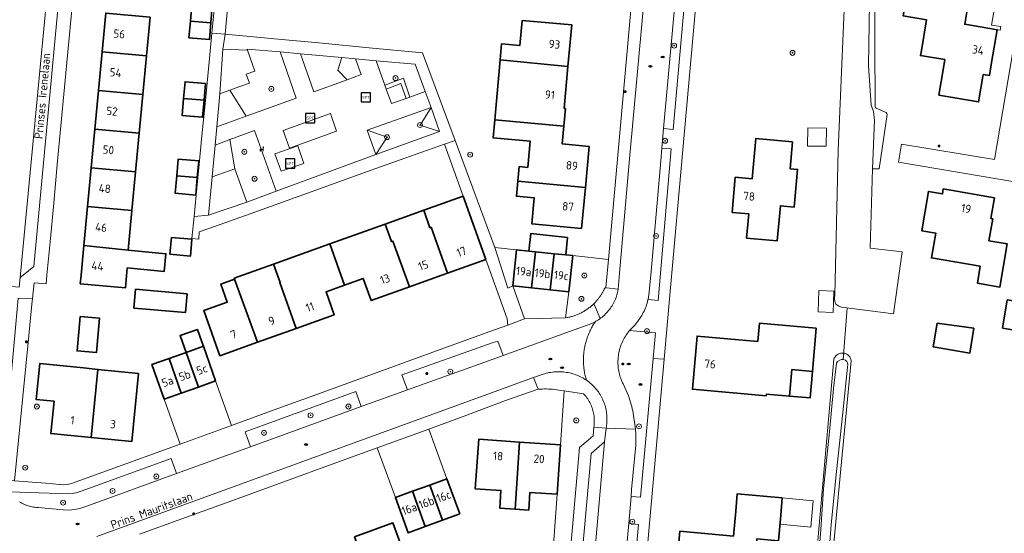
# Model space of a CAD drawing. Header units: metres. Extents: x 152610 to 160096, y 456114 to 462495.
# Tile 64 of 256: x 156281 to 156441, y 458708 to 458791. Entities that reach past the tile are written whole.
import ezdxf
from ezdxf.enums import TextEntityAlignment as Align

# ---------------------------------------------------------------- set-up
doc = ezdxf.new("R2010")
doc.units = ezdxf.units.M
doc.header["$LTSCALE"] = 0.5
doc.layers.get('0').update_dxf_attribs({"linetype": 'CONTINUOUS'})
for name, color, linetype, lineweight in [('B-PV-GK-BESCHOEIING-G', 251, 'GK-BESCHOEIING-SO', 18), ('B-PV-GR-BEPLANTING_CULTUUR_BODEMBEDEKKER-GV', 251, 'CONTINUOUS', 18), ('B-PV-GR-BEPLANTING_CULTUUR_HEESTERS-GV', 251, 'CONTINUOUS', 18), ('B-PV-GR-BOOM-S', 251, 'CONTINUOUS', 25), ('B-PV-GR-HAAG-GV', 251, 'CONTINUOUS', 13), ('B-PV-IE-MEUBILAIR-S', 251, 'CONTINUOUS', 25), ('B-PV-IE-MEUBILAIR_WEGMEUBILAIR-S', 251, 'CONTINUOUS', 25), ('B-PV-KW-KUNSTWERK_DUIKER-G', 251, 'CONTINUOUS', 18), ('B-PV-OG-BEBOUWING-GV', 6, 'CONTINUOUS', 35), ('B-PV-OG-BEBOUWING-T18', 1, 'CONTINUOUS', 18), ('B-PV-OG-BEBOUWING_OVERBOUWING-GV', 251, 'CONTINUOUS', 18), ('B-PV-OG-BEBOUWING_SCHUUR-GV', 251, 'CONTINUOUS', 18), ('B-PV-OG-TERREIN_OEVER-GV', 251, 'CONTINUOUS', 18), ('B-PV-OG-TOPOGRAFIE-T18', 1, 'CONTINUOUS', 18), ('B-PV-OG-WATER_SLOOT-GV', 251, 'CONTINUOUS', 18), ('B-PV-VH-GESLOTENVERHARDING_ASFALT-GV', 251, 'CONTINUOUS', 18), ('B-PV-VH-GESLOTENVERHARDING_KUNSTSTOF-GV', 251, 'CONTINUOUS', 18), ('B-PV-VH-ONVERHARD_ZAND-GV', 251, 'CONTINUOUS', 18), ('B-PV-VH-OPENVERHARDING_BETONSTRAATSTEEN-GV', 251, 'CONTINUOUS', 18), ('B-PV-VH-OPENVERHARDING_STRAATBAKSTEEN-GV', 251, 'CONTINUOUS', 18), ('B-PV-VH-OPENVERHARDING_TEGEL-GV', 251, 'CONTINUOUS', 18)]:
    doc.layers.add(name, color=color, linetype=linetype, lineweight=lineweight)
doc.styles.add('NLCS-ISO', font='NLCS-ISO.ttf')
doc.styles.add('NLCS-ISO-M750-T18', font='NLCS-ISO.ttf', dxfattribs={"height": 1.35})
doc.linetypes.add('GK-BESCHOEIING-SO', pattern='A,18,-3,[1,NLCS.SHX,S=0.6,R=0,X=0,Y=0],-3', length=24)

# ---------------------------------------------------------------- blocks, each defined once
blk = doc.blocks.new('SIE-MEUBILAIR_PAAL_LICHTMAST-SO')
for points in [[(-0.62, 0), (-1, 0)], [(-0.71, 0.71), (-0.44, 0.44)], [(0, 1), (0, 0.62)], [(0.44, 0.44), (0.71, 0.71)], [(1, 0), (0.62, 0)], [(-0.71, -0.71), (-0.44, -0.44)], [(0, -0.62), (0, -1)], [(0.44, -0.44), (0.71, -0.71)]]:
    blk.add_lwpolyline(points)
blk.add_circle((0, 0), 0.5)
blk = doc.blocks.new('SIE-MEUBILAIR_PUT_RIOOLPUT-SO')
blk.add_ellipse((0, 0), major_axis=(1.25, 0), ratio=0.54)
blk = doc.blocks.new('SIE-WEG_ZITBANK-SO')
at = {"color": 0, "linetype": 'ByBlock', "lineweight": 18}
blk.add_lwpolyline([(-0.91, -1.63), (-0.91, -0.2), (1.09, -0.2), (1.09, -1.63), (1.29, -1.63), (1.29, -0.21), (1.54, 1.78), (1.33, 1.78), (1.11, 0), (-1.11, 0), (-1.11, -1.63)], close=True, dxfattribs=at)
blk = doc.blocks.new('SIE-WEG_SPEELTOESTEL-SO')
at = {"flags": 128}
blk.add_lwpolyline([(-3.75, -3.75), (3.75, -3.75), (3.75, 3.75), (-3.75, 3.75)], close=True, dxfattribs=at)
at = {"style": 'NLCS-ISO'}
blk.add_text('SPT', height=2.25, dxfattribs=at).set_placement((0, 0), align=Align.MIDDLE_CENTER)
blk = doc.blocks.new('SGR-BOOM_GBKN-SO')
at = {"linetype": 'ByBlock', "lineweight": 18}
h = blk.add_hatch(color=0, dxfattribs=at)
h.dxf.hatch_style = 1
edge = h.paths.add_edge_path()
edge.add_arc((0, 0), 0.25, 0, 360)
at = {"color": 0, "linetype": 'ByBlock', "lineweight": 18}
for radius in [2, 0.25]:
    blk.add_circle((0, 0), radius, dxfattribs=at)
at = {"color": 0, "linetype": 'ByBlock', "lineweight": 18, "style": 'NLCS-ISO'}
blk.add_attdef('SOORT', (2.5, 0), '', height=1.5, dxfattribs=at)

msp = doc.modelspace()

# ---------------------------------------------------------------- linework, layer by layer
at = {"layer": 'B-PV-GK-BESCHOEIING-G', "flags": 128}
msp.add_lwpolyline([(156416.612, 458921.752), (156416.742, 458906.752), (156416.591, 458888.092), (156416.488, 458869.705), (156416.447, 458851.937), (156416.395, 458847.495), (156415.648, 458824.023), (156415.017, 458801.852), (156413.696, 458770.162), (156413.162, 458746.801), (156413.096, 458746.206), (156413.127, 458745.73), (156413.306, 458745.314), (156413.782, 458744.988), (156414.25, 458744.801), (156422.649, 458743.752), (156424.06, 458753.788), (156418.88, 458754.343), (156419.243, 458767.177)], dxfattribs=at)
at = {"layer": 'B-PV-GR-BEPLANTING_CULTUUR_BODEMBEDEKKER-GV', "flags": 128}
for points in [[(156323.484, 458786.082), (156318.169, 458786.551), (156318.241, 458786.344), (156319.414, 458782.945), (156318.022, 458782.467), (156318.556, 458781.051), (156316.957, 458780.475), (156315.348, 458779.895), (156318.02, 458775.703), (156326.105, 458778.611)], [(156335.688, 458784.96), (156333.461, 458785.158), (156332.801, 458783.138), (156334.311, 458781.578), (156336.597, 458782.411)], [(156339.003, 458784.653), (156340.406, 458780.708), (156343.423, 458781.831), (156344.472, 458778.787), (156346.936, 458779.664), (156345.316, 458784.123)], [(156349.275, 458773.243), (156347.885, 458777.123), (156346.1, 458774.262)], [(156340.772, 458772.304), (156337.566, 458773.429), (156338.968, 458769.495)], [(156316.159, 458767.181), (156315.343, 458771.899), (156312.965, 458771.027), (156312.491, 458765.897)]]:
    msp.add_lwpolyline(points, close=True, dxfattribs=at)
at = {"layer": 'B-PV-GR-BEPLANTING_CULTUUR_HEESTERS-GV', "flags": 128}
for points in [[(156389.679, 458803.15), (156388.148, 458803.286), (156387.024, 458790.78), (156385.483, 458773.711), (156387.021, 458773.552)], [(156333.461, 458785.158), (156326.767, 458785.754), (156328.939, 458779.621), (156334.311, 458781.578), (156332.801, 458783.138)], [(156318.02, 458775.703), (156315.348, 458779.895), (156313.738, 458779.315), (156313.24, 458773.983)], [(156346.1, 458774.262), (156347.885, 458777.123), (156337.566, 458773.429), (156340.772, 458772.304), (156338.968, 458769.495), (156349.275, 458773.243)], [(156322.854, 458763.586), (156319.355, 458773.369), (156315.343, 458771.899), (156316.159, 458767.181), (156318.116, 458761.808)], [(156386.715, 458770.416), (156385.208, 458770.51), (156385.009, 458768.454), (156383.422, 458750.006), (156383.099, 458746.833), (156382.961, 458746.061), (156384.589, 458745.903)], [(156376.562, 458752.54), (156370.802, 458753.149), (156370.181, 458747.311), (156369.635, 458743.099), (156369.876, 458743.127), (156370.018, 458743.155), (156370.159, 458743.185), (156370.3, 458743.218), (156370.441, 458743.253), (156370.581, 458743.291), (156370.72, 458743.331), (156370.858, 458743.373), (156370.996, 458743.418), (156371.133, 458743.465), (156371.269, 458743.515), (156371.404, 458743.567), (156371.538, 458743.621), (156371.672, 458743.677), (156371.804, 458743.736), (156371.935, 458743.797), (156372.065, 458743.86), (156372.194, 458743.926), (156372.322, 458743.994), (156372.449, 458744.064), (156372.575, 458744.136), (156372.699, 458744.211), (156372.822, 458744.287), (156372.943, 458744.366), (156373.064, 458744.446), (156373.182, 458744.529), (156373.3, 458744.614), (156373.415, 458744.701), (156373.53, 458744.79), (156373.643, 458744.88), (156373.754, 458744.973), (156373.863, 458745.068), (156373.971, 458745.164), (156374.077, 458745.263), (156374.182, 458745.363), (156374.287, 458745.467), (156374.388, 458745.571), (156374.391, 458745.575), (156374.462, 458745.65), (156374.488, 458745.678), (156374.493, 458745.683), (156374.557, 458745.754), (156374.586, 458745.786), (156374.593, 458745.794), (156374.682, 458745.896), (156374.691, 458745.906), (156374.762, 458745.991), (156374.777, 458746.008), (156374.787, 458746.02), (156374.869, 458746.121), (156374.881, 458746.135), (156374.96, 458746.236), (156374.973, 458746.252), (156375.033, 458746.332), (156375.048, 458746.352), (156375.062, 458746.371), (156375.135, 458746.47), (156375.145, 458746.485), (156375.15, 458746.491), (156375.219, 458746.589), (156375.235, 458746.613), (156375.269, 458746.663), (156375.301, 458746.71), (156375.319, 458746.736), (156375.373, 458746.819), (156375.382, 458746.833), (156375.4, 458746.861), (156375.421, 458746.895), (156375.46, 458746.956), (156375.474, 458746.979), (156375.479, 458746.987), (156375.536, 458747.081), (156375.548, 458747.101), (156375.556, 458747.115), (156375.585, 458747.166), (156375.609, 458747.207), (156375.621, 458747.228), (156375.63, 458747.244), (156375.681, 458747.335), (156375.698, 458747.367), (156375.702, 458747.374), (156375.75, 458747.464), (156375.772, 458747.505), (156375.817, 458747.594), (156375.84, 458747.638), (156375.882, 458747.725), (156375.905, 458747.772), (156375.93, 458747.826), (156376.152, 458747.981)], [(156384.139, 458740.652), (156379.973, 458741.033), (156379.813, 458740.84), (156379.66, 458740.642), (156379.513, 458740.439), (156379.372, 458740.231), (156379.239, 458740.02), (156379.112, 458739.804), (156378.992, 458739.584), (156378.879, 458739.36), (156378.773, 458739.133), (156378.675, 458738.903), (156378.584, 458738.669), (156378.501, 458738.433), (156378.425, 458738.194), (156378.356, 458737.953), (156378.296, 458737.71), (156378.243, 458737.465), (156378.198, 458737.219), (156378.161, 458736.971), (156378.132, 458736.722), (156378.111, 458736.472), (156378.098, 458736.222), (156378.093, 458735.972), (156378.096, 458735.721), (156378.107, 458735.471), (156378.126, 458735.221), (156378.153, 458734.972), (156378.187, 458734.724), (156378.23, 458734.477), (156378.281, 458734.232), (156378.339, 458733.988), (156378.405, 458733.746), (156378.479, 458733.507), (156378.56, 458733.27), (156378.649, 458733.036), (156378.745, 458732.805), (156378.849, 458732.576), (156378.913, 458732.445), (156379.786, 458730.512), (156379.794, 458730.491), (156379.917, 458730.149), (156380.032, 458729.806), (156380.14, 458729.459), (156380.24, 458729.111), (156380.332, 458728.76), (156380.417, 458728.407), (156380.494, 458728.053), (156380.929, 458725.126), (156380.939, 458724.94), (156380.959, 458724.46), (156380.972, 458723.979), (156380.976, 458723.497), (156380.973, 458723.016), (156380.961, 458722.535), (156380.31, 458715.365), (156380.236, 458714.2), (156381.754, 458714.09), (156383.77, 458736.544)], [(156359.544, 458737.016), (156358.673, 458739.351), (156357.944, 458739.103), (156343.972, 458734.173), (156343.187, 458733.895), (156344.07, 458731.46), (156344.853, 458731.744), (156358.542, 458736.62)], [(156336.588, 458728.747), (156335.707, 458731.176), (156317.841, 458724.698), (156318.722, 458722.268)], [(156381.412, 458709.708), (156379.827, 458709.839), (156378.795, 458698.299), (156380.387, 458698.166)]]:
    msp.add_lwpolyline(points, close=True, dxfattribs=at)
for points in [[(156370.129, 458702.53), (156371.901, 458722.158), (156374.037, 458723.984), (156374.068, 458724.01), (156374.198, 458725.414), (156374.229, 458725.64), (156374.252, 458725.867), (156374.268, 458726.094), (156374.275, 458726.322), (156374.274, 458726.55), (156374.266, 458726.778), (156374.249, 458727.006), (156374.224, 458727.233), (156374.192, 458727.458), (156374.151, 458727.683), (156374.103, 458727.906), (156374.047, 458728.127), (156373.983, 458728.346), (156373.911, 458728.562), (156373.832, 458728.776), (156373.746, 458728.987), (156373.652, 458729.195), (156373.551, 458729.4), (156373.442, 458729.6), (156373.327, 458729.797), (156373.205, 458729.99), (156373.077, 458730.178), (156372.941, 458730.362), (156372.8, 458730.541), (156372.652, 458730.714), (156372.546, 458730.832), (156369.424, 458731.28), (156368.83, 458722.577), (156368.285, 458714.586), (156367.394, 458702.67)], [(156281.388, 458713.371), (156281.573, 458713.256), (156281.762, 458713.148), (156281.955, 458713.047), (156282.151, 458712.953), (156282.351, 458712.867), (156282.554, 458712.788), (156282.76, 458712.716), (156282.968, 458712.652), (156283.178, 458712.595), (156283.39, 458712.547), (156283.604, 458712.506), (156283.82, 458712.473), (156284.036, 458712.448), (156284.253, 458712.431), (156284.359, 458712.426), (156288.42, 458712.061), (156289.36, 458712.026), (156290.298, 458712.107), (156291.282, 458712.32), (156292.229, 458712.661), (156306.746, 458717.925), (156305.865, 458720.355), (156291.325, 458715.083), (156290.677, 458714.845), (156290.002, 458714.698), (156289.346, 458714.649), (156279.76, 458714.98)]]:
    msp.add_lwpolyline(points, dxfattribs=at)
at = {"layer": 'B-PV-GR-HAAG-GV', "flags": 128}
msp.add_lwpolyline([(156361.713, 458754.095), (156358.204, 458754.467), (156360.299, 458747.871), (156361.094, 458748.278)], close=True, dxfattribs=at)
at = {"layer": 'B-PV-KW-KUNSTWERK_DUIKER-G', "flags": 128}
msp.add_lwpolyline([(156414.483, 458736.38), (156415.136, 458744.69)], dxfattribs=at)
at = {"layer": 'B-PV-OG-BEBOUWING-GV', "flags": 128}
for points in [[(156437.143, 458782.423), (156438.128, 458782.267), (156438.49, 458784.388), (156439.394, 458789.675), (156438.218, 458789.874), (156434.156, 458790.562), (156434.828, 458794.515), (156424.949, 458796.194), (156424.22, 458791.906), (156427.976, 458791.267), (156427.136, 458786.324), (156426.996, 458785.5), (156430.94, 458784.83), (156430.715, 458783.509), (156429.964, 458779.092), (156436.376, 458778.002)], [(156302.471, 458791.679), (156295.293, 458792.352), (156294.708, 458786.105), (156301.886, 458785.432)], [(156312.522, 458793.451), (156309.218, 458793.741), (156308.984, 458791.068), (156312.285, 458790.758)], [(156312.285, 458790.758), (156308.984, 458791.068), (156308.747, 458788.358), (156312.049, 458788.068)], [(156370.624, 458790.46), (156362.627, 458791.181), (156362.261, 458787.122), (156359.28, 458787.391), (156359.044, 458784.775), (156370.019, 458783.742)], [(156301.886, 458785.432), (156294.708, 458786.105), (156294.122, 458779.858), (156301.3, 458779.185)], [(156370.019, 458783.742), (156359.044, 458784.775), (156358.17, 458775.08), (156369.348, 458774.072), (156369.606, 458776.934), (156369.407, 458776.952)], [(156311.426, 458780.975), (156308.125, 458781.265), (156307.889, 458778.567), (156311.187, 458778.258)], [(156301.3, 458779.185), (156294.122, 458779.858), (156293.537, 458773.611), (156300.715, 458772.938)], [(156311.187, 458778.258), (156307.889, 458778.567), (156307.649, 458775.824), (156310.948, 458775.534)], [(156369.348, 458774.072), (156358.17, 458775.08), (156357.912, 458772.218), (156363.906, 458771.678), (156363.521, 458767.409), (156362.143, 458767.541), (156361.92, 458765.206), (156372.832, 458764.166), (156373.464, 458770.785), (156369.09, 458771.202)], [(156300.715, 458772.938), (156293.537, 458773.611), (156292.951, 458767.364), (156300.13, 458766.691)], [(156406.305, 458771.529), (156400.358, 458772.061), (156399.777, 458765.575), (156397.055, 458765.818), (156396.546, 458760.13), (156399.24, 458759.889), (156398.892, 458755.993), (156403.839, 458755.551), (156404.345, 458761.206), (156406.58, 458761.006), (156407.125, 458767.1), (156405.919, 458767.208)], [(156310.328, 458768.467), (156307.029, 458768.757), (156306.793, 458766.066), (156310.09, 458765.757)], [(156300.13, 458766.691), (156292.951, 458767.364), (156292.366, 458761.116), (156299.544, 458760.444)], [(156310.09, 458765.757), (156306.793, 458766.066), (156306.545, 458763.232), (156309.843, 458762.942)], [(156372.832, 458764.166), (156361.92, 458765.206), (156361.687, 458762.76), (156364.557, 458762.486), (156364.159, 458758.316), (156372.201, 458757.549)], [(156438.94, 458762.52), (156430.668, 458763.928), (156430.534, 458763.139), (156428.266, 458763.525), (156427.188, 458757.186), (156429.455, 458756.8), (156428.771, 458752.778), (156436.658, 458751.436), (156436.193, 458748.705), (156439.84, 458748.078), (156441.013, 458755.057), (156438.061, 458755.56), (156438.662, 458759.089), (156438.369, 458759.143)], [(156356.732, 458752.547), (156353.062, 458762.774), (156346.697, 458760.49), (156347.71, 458757.666), (156347.901, 458757.735), (156350.558, 458750.331)], [(156299.544, 458760.444), (156292.366, 458761.116), (156291.774, 458754.797), (156298.943, 458754.029)], [(156347.71, 458757.666), (156346.697, 458760.49), (156342.985, 458759.16), (156340.47, 458758.258), (156341.49, 458755.413), (156341.733, 458755.502), (156344.384, 458748.116), (156349.634, 458750), (156350.558, 458750.331), (156347.901, 458757.735)], [(156341.49, 458755.413), (156340.47, 458758.258), (156331.526, 458755.049), (156333.914, 458748.393), (156336.923, 458749.473), (156338.206, 458745.899), (156344.384, 458748.116), (156341.733, 458755.502)], [(156309.216, 458755.79), (156305.917, 458756.079), (156305.68, 458753.397), (156308.978, 458753.088)], [(156369.948, 458756.093), (156364.012, 458756.725), (156363.71, 458753.883), (156364.743, 458753.773), (156367.774, 458753.463), (156369.648, 458753.271)], [(156298.943, 458754.029), (156291.774, 458754.797), (156291.324, 458750), (156291.195, 458748.622), (156298.474, 458747.94), (156298.775, 458751.156), (156304.754, 458750.596), (156305.022, 458753.459)], [(156333.914, 458748.393), (156331.526, 458755.049), (156322.429, 458751.785), (156323.494, 458748.816), (156323.426, 458748.791), (156326.08, 458741.394), (156332.238, 458743.603), (156330.906, 458747.314)], [(156363.71, 458753.883), (156361.713, 458754.095), (156361.094, 458748.278), (156364.123, 458747.956), (156364.743, 458753.773)], [(156367.774, 458753.463), (156364.743, 458753.773), (156364.123, 458747.956), (156367.153, 458747.633)], [(156369.648, 458753.271), (156367.774, 458753.463), (156367.153, 458747.633), (156370.181, 458747.311), (156370.802, 458753.149)], [(156323.494, 458748.816), (156322.429, 458751.785), (156319.972, 458750.903), (156316.086, 458749.508), (156316.136, 458749.37), (156317.158, 458746.522), (156319.858, 458739.161), (156326.08, 458741.394), (156323.426, 458748.791)], [(156317.158, 458746.522), (156316.136, 458749.37), (156313.891, 458748.565), (156314.936, 458745.652), (156311.146, 458744.293), (156313.771, 458736.977), (156319.858, 458739.161)], [(156308.444, 458747.003), (156300.131, 458747.733), (156299.863, 458744.683), (156308.183, 458743.955)], [(156444.561, 458745.408), (156441.01, 458746.001), (156440.251, 458741.455), (156443.802, 458740.862)], [(156291.15, 458743.33), (156290.671, 458737.756), (156293.807, 458737.487), (156294.286, 458743.06)], [(156410.13, 458741.405), (156400.951, 458742.212), (156400.694, 458739.292), (156390.876, 458740.155), (156390.121, 458731.568), (156402.075, 458730.516), (156402.099, 458730.782), (156405.838, 458730.453), (156406.215, 458734.738), (156409.518, 458734.447)], [(156435.636, 458741.427), (156429.696, 458742.216), (156429.046, 458738.387), (156434.963, 458737.413)], [(156310.825, 458739.223), (156310.125, 458741.205), (156307.327, 458740.223), (156308.284, 458737.516), (156311.08, 458738.504)], [(156313.061, 458732.896), (156311.08, 458738.504), (156308.284, 458737.516), (156310.286, 458731.916)], [(156310.286, 458731.916), (156308.284, 458737.516), (156305.535, 458736.544), (156307.515, 458730.937)], [(156291.684, 458735.005), (156284.626, 458735.7), (156284.057, 458729.917), (156286.943, 458729.633), (156286.426, 458724.388), (156292.964, 458723.744), (156294.05, 458734.772)], [(156307.515, 458730.937), (156305.535, 458736.544), (156302.764, 458735.565), (156304.745, 458729.958)], [(156300.588, 458734.128), (156294.05, 458734.772), (156292.964, 458723.744), (156299.502, 458723.1)], [(156409.518, 458734.447), (156406.215, 458734.738), (156405.838, 458730.453), (156409.141, 458730.162)], [(156362.208, 458723.029), (156355.586, 458723.481), (156355.04, 458715.485), (156359.174, 458715.203), (156358.979, 458712.35), (156361.468, 458712.18)], [(156368.83, 458722.577), (156362.208, 458723.029), (156361.468, 458712.18), (156363.674, 458712.029), (156363.869, 458714.888), (156368.285, 458714.586)], [(156349.74, 458710.388), (156347.674, 458716.078), (156344.895, 458715.071), (156346.961, 458709.38)], [(156352.52, 458711.396), (156350.455, 458717.087), (156347.674, 458716.078), (156349.74, 458710.388)], [(156346.961, 458709.38), (156344.895, 458715.071), (156342.117, 458714.063), (156344.182, 458708.372)], [(156404.661, 458714), (156397.374, 458714.657), (156397.122, 458711.86), (156396.759, 458707.835), (156388.104, 458708.616), (156386.568, 458691.582), (156395.714, 458690.757), (156398.204, 458690.533), (156398.515, 458693.982), (156399.601, 458694.888), (156398.694, 458695.974), (156398.969, 458699.015), (156399.799, 458698.94), (156400.56, 458707.353), (156404.034, 458707.04), (156404.409, 458711.203)], [(156344.44, 458702.476), (156341.729, 458709.948), (156335.522, 458707.696), (156338.24, 458700.204), (156338.007, 458700.117), (156339.008, 458697.358), (156341.484, 458698.256), (156340.475, 458701.038)]]:
    msp.add_lwpolyline(points, close=True, dxfattribs=at)
at = {"layer": 'B-PV-OG-BEBOUWING_OVERBOUWING-GV', "flags": 128}
for points in [[(156439.255, 458795.03), (156435.027, 458795.726), (156434.828, 458794.515), (156434.156, 458790.562), (156438.218, 458789.874), (156439.394, 458789.675), (156439.86, 458789.58), (156439.957, 458790.168), (156438.495, 458790.409)], [(156412.968, 458747.423), (156410.56, 458747.499), (156410.452, 458744.06), (156412.86, 458743.984)], [(156409.663, 458713.514), (156404.661, 458714), (156404.409, 458711.203), (156404.28, 458709.772), (156409.253, 458709.289)]]:
    msp.add_lwpolyline(points, close=True, dxfattribs=at)
at = {"layer": 'B-PV-OG-BEBOUWING_SCHUUR-GV', "flags": 128}
msp.add_lwpolyline([(156411.796, 458773.766), (156408.785, 458773.797), (156408.755, 458770.852), (156411.737, 458770.84)], close=True, dxfattribs=at)
at = {"layer": 'B-PV-OG-TERREIN_OEVER-GV', "flags": 128}
for points in [[(156418.827, 458797.407), (156418.581, 458783.824), (156419.041, 458777.47), (156419.412, 458776.473), (156419.581, 458775.063), (156419.244, 458767.177), (156420.334, 458767.179), (156421.59, 458775.946), (156421.567, 458776.15), (156421.474, 458776.271), (156419.833, 458776.992), (156419.716, 458777.1), (156419.681, 458777.232), (156419.559, 458798.02)], [(156410.259, 458700.734), (156410.863, 458708.869), (156411.332, 458715.442), (156412.285, 458724.66), (156412.933, 458731.676), (156413.429, 458735.795), (156413.591, 458736.051), (156413.933, 458736.275), (156414.245, 458736.379), (156414.483, 458736.38), (156414.602, 458737.387), (156414.543, 458737.397), (156414.392, 458737.407), (156414.24, 458737.4), (156414.09, 458737.378), (156413.943, 458737.34), (156413.801, 458737.287), (156413.666, 458737.219), (156413.538, 458737.137), (156413.42, 458737.043), (156413.312, 458736.936), (156413.216, 458736.819), (156413.133, 458736.692), (156413.063, 458736.557), (156413.009, 458736.415), (156410.394, 458707.134)], [(156412.081, 458696.993), (156414.098, 458718.699), (156415.801, 458736.166), (156415.788, 458736.24), (156415.752, 458736.387), (156415.701, 458736.529), (156415.634, 458736.666), (156415.554, 458736.794), (156415.461, 458736.913), (156415.355, 458737.022), (156415.239, 458737.12), (156415.113, 458737.204), (156414.979, 458737.275), (156414.838, 458737.331), (156414.692, 458737.372), (156414.602, 458737.387), (156414.483, 458736.38), (156414.497, 458736.38), (156414.87, 458736.232), (156415.078, 458736.039), (156415.183, 458735.801), (156415.228, 458735.564), (156415.184, 458735.109), (156414.498, 458728.282), (156413.429, 458718.239), (156412.551, 458709.721), (156412.245, 458705.365)]]:
    msp.add_lwpolyline(points, dxfattribs=at)
at = {"layer": 'B-PV-OG-WATER_SLOOT-GV', "flags": 128}
for points in [[(156415.017, 458801.852), (156413.696, 458770.162), (156413.163, 458746.801), (156413.096, 458746.206), (156413.126, 458745.73), (156413.306, 458745.314), (156413.782, 458744.988), (156414.249, 458744.801), (156422.649, 458743.752), (156424.06, 458753.788), (156418.88, 458754.343), (156419.244, 458767.177), (156419.581, 458775.063), (156419.412, 458776.473), (156419.041, 458777.47), (156418.581, 458783.824), (156418.827, 458797.407)], [(156412.245, 458705.365), (156412.551, 458709.721), (156413.429, 458718.239), (156414.498, 458728.282), (156415.184, 458735.109), (156415.228, 458735.564), (156415.183, 458735.801), (156415.078, 458736.039), (156414.87, 458736.232), (156414.497, 458736.38), (156414.483, 458736.38), (156414.245, 458736.379), (156413.933, 458736.275), (156413.591, 458736.051), (156413.429, 458735.795), (156412.933, 458731.676), (156412.285, 458724.66), (156411.332, 458715.442), (156410.863, 458708.869), (156410.259, 458700.734)]]:
    msp.add_lwpolyline(points, dxfattribs=at)
at = {"layer": 'B-PV-VH-GESLOTENVERHARDING_ASFALT-GV', "flags": 128}
msp.add_lwpolyline([(156293.889, 458707.732), (156360.476, 458732.015), (156361.298, 458732.314), (156364.465, 458733.466), (156365.854, 458733.941), (156366.014, 458733.995), (156366.256, 458734.069), (156366.501, 458734.136), (156366.747, 458734.195), (156366.996, 458734.247), (156367.246, 458734.29), (156367.497, 458734.326), (156367.749, 458734.353), (156368.002, 458734.373), (156368.255, 458734.385), (156368.509, 458734.389), (156368.763, 458734.384), (156369.016, 458734.372), (156369.269, 458734.352), (156369.521, 458734.323), (156369.772, 458734.287), (156370.022, 458734.243), (156370.27, 458734.191), (156370.516, 458734.131), (156370.761, 458734.064), (156370.799, 458734.053), (156371.035, 458733.982), (156371.269, 458733.903), (156371.5, 458733.817), (156371.728, 458733.723), (156371.953, 458733.622), (156372.174, 458733.514), (156372.392, 458733.399), (156372.606, 458733.276), (156372.816, 458733.147), (156372.985, 458733.035), (156372.931, 458733.221), (156372.881, 458733.408), (156372.833, 458733.595), (156372.789, 458733.783), (156372.748, 458733.971), (156372.711, 458734.16), (156372.676, 458734.35), (156372.645, 458734.541), (156372.618, 458734.732), (156372.593, 458734.923), (156372.572, 458735.115), (156372.554, 458735.307), (156372.54, 458735.5), (156372.529, 458735.692), (156372.521, 458735.885), (156372.517, 458736.078), (156372.515, 458736.271), (156372.518, 458736.464), (156372.523, 458736.657), (156372.532, 458736.85), (156372.544, 458737.042), (156372.56, 458737.235), (156372.579, 458737.427), (156372.601, 458737.618), (156372.626, 458737.81), (156372.655, 458738.001), (156372.687, 458738.191), (156372.722, 458738.381), (156372.761, 458738.57), (156372.803, 458738.758), (156372.848, 458738.946), (156372.897, 458739.132), (156372.948, 458739.318), (156373.003, 458739.503), (156373.061, 458739.687), (156373.122, 458739.871), (156373.187, 458740.052), (156373.254, 458740.233), (156373.325, 458740.413), (156373.398, 458740.591), (156373.475, 458740.768), (156373.555, 458740.944), (156373.638, 458741.118), (156373.723, 458741.291), (156373.812, 458741.463), (156373.904, 458741.632), (156373.999, 458741.8), (156374.096, 458741.967), (156374.197, 458742.132), (156374.3, 458742.295), (156374.406, 458742.457), (156374.332, 458742.416), (156374.115, 458742.304), (156373.895, 458742.2), (156371.017, 458741.142), (156359.544, 458737.016), (156358.542, 458736.62), (156344.853, 458731.744), (156344.07, 458731.46), (156336.588, 458728.747), (156318.722, 458722.268), (156306.746, 458717.925), (156292.229, 458712.661), (156291.282, 458712.32), (156290.298, 458712.107), (156289.36, 458712.026), (156288.42, 458712.061), (156284.359, 458712.426), (156284.253, 458712.431), (156284.036, 458712.448), (156283.82, 458712.473), (156283.604, 458712.506), (156283.39, 458712.547), (156283.178, 458712.595), (156282.968, 458712.652), (156282.76, 458712.716), (156282.554, 458712.788), (156282.351, 458712.867), (156282.151, 458712.953), (156281.955, 458713.047), (156281.762, 458713.148), (156281.573, 458713.256), (156281.388, 458713.371)], dxfattribs=at)
at = {"layer": 'B-PV-VH-GESLOTENVERHARDING_KUNSTSTOF-GV', "flags": 128}
for points in [[(156332.606, 458773.269), (156331.644, 458776.115), (156323.971, 458773.386), (156324.984, 458770.543)], [(156327.336, 458768.071), (156326.363, 458770.913), (156322.638, 458769.618), (156323.633, 458766.798)]]:
    msp.add_lwpolyline(points, close=True, dxfattribs=at)
at = {"layer": 'B-PV-VH-ONVERHARD_ZAND-GV', "flags": 128}
for points in [[(156340.629, 458780.079), (156341.469, 458777.718), (156343.866, 458778.571), (156343.008, 458780.963)], [(156361.713, 458754.095), (156358.204, 458754.467), (156360.299, 458747.871), (156361.094, 458748.278)]]:
    msp.add_lwpolyline(points, close=True, dxfattribs=at)
at = {"layer": 'B-PV-VH-OPENVERHARDING_BETONSTRAATSTEEN-GV', "flags": 128}
msp.add_lwpolyline([(156383.6, 458809.007), (156381.999, 458791.146), (156379.977, 458768.798), (156378.332, 458750.342), (156378.109, 458747.722), (156377.975, 458746.956), (156377.939, 458746.832), (156377.865, 458746.599), (156377.784, 458746.37), (156377.695, 458746.142), (156377.598, 458745.918), (156377.495, 458745.698), (156377.384, 458745.481), (156377.266, 458745.267), (156377.141, 458745.058), (156377.01, 458744.852), (156376.872, 458744.652), (156376.727, 458744.455), (156376.576, 458744.264), (156376.418, 458744.078), (156376.255, 458743.897), (156376.086, 458743.721), (156375.911, 458743.552), (156375.731, 458743.387), (156375.545, 458743.229), (156375.354, 458743.078), (156375.244, 458742.995), (156375.159, 458742.932), (156374.959, 458742.793), (156374.754, 458742.66), (156374.545, 458742.535), (156374.406, 458742.457), (156374.3, 458742.295), (156374.197, 458742.132), (156374.096, 458741.967), (156373.999, 458741.8), (156373.904, 458741.632), (156373.812, 458741.463), (156373.723, 458741.291), (156373.638, 458741.118), (156373.555, 458740.944), (156373.475, 458740.768), (156373.398, 458740.591), (156373.325, 458740.413), (156373.254, 458740.233), (156373.187, 458740.052), (156373.122, 458739.871), (156373.061, 458739.687), (156373.003, 458739.503), (156372.948, 458739.318), (156372.897, 458739.132), (156372.848, 458738.946), (156372.803, 458738.758), (156372.761, 458738.57), (156372.722, 458738.381), (156372.687, 458738.191), (156372.655, 458738.001), (156372.626, 458737.81), (156372.601, 458737.618), (156372.579, 458737.427), (156372.56, 458737.235), (156372.544, 458737.042), (156372.532, 458736.85), (156372.523, 458736.657), (156372.518, 458736.464), (156372.515, 458736.271), (156372.517, 458736.078), (156372.521, 458735.885), (156372.529, 458735.692), (156372.54, 458735.5), (156372.554, 458735.307), (156372.572, 458735.115), (156372.593, 458734.923), (156372.618, 458734.732), (156372.645, 458734.541), (156372.676, 458734.35), (156372.711, 458734.16), (156372.748, 458733.971), (156372.789, 458733.783), (156372.833, 458733.595), (156372.881, 458733.408), (156372.931, 458733.221), (156372.985, 458733.035), (156373.021, 458733.011), (156373.222, 458732.868), (156373.419, 458732.719), (156373.61, 458732.564), (156373.796, 458732.402), (156373.977, 458732.235), (156374.153, 458732.062), (156374.322, 458731.883), (156374.486, 458731.698), (156374.644, 458731.509), (156374.795, 458731.314), (156374.94, 458731.115), (156375.079, 458730.911), (156375.21, 458730.703), (156375.335, 458730.49), (156375.453, 458730.274), (156375.565, 458730.054), (156375.668, 458729.83), (156375.765, 458729.603), (156375.854, 458729.374), (156375.935, 458729.141), (156376.009, 458728.906), (156376.076, 458728.668), (156376.134, 458728.429), (156376.185, 458728.188), (156376.228, 458727.945), (156376.263, 458727.701), (156376.29, 458727.456), (156376.309, 458727.21), (156376.32, 458726.964), (156376.323, 458726.717), (156376.318, 458726.471), (156376.305, 458726.225), (156376.284, 458725.979), (156376.255, 458725.734), (156376.219, 458725.49), (156376.174, 458725.248), (156380.929, 458725.126), (156380.494, 458728.053), (156380.417, 458728.407), (156380.332, 458728.76), (156380.24, 458729.111), (156380.14, 458729.459), (156380.032, 458729.806), (156379.917, 458730.149), (156379.794, 458730.491), (156379.786, 458730.512), (156378.913, 458732.445), (156378.849, 458732.576), (156378.745, 458732.805), (156378.649, 458733.036), (156378.56, 458733.27), (156378.479, 458733.507), (156378.405, 458733.746), (156378.339, 458733.988), (156378.281, 458734.232), (156378.23, 458734.477), (156378.187, 458734.724), (156378.153, 458734.972), (156378.126, 458735.221), (156378.107, 458735.471), (156378.096, 458735.721), (156378.093, 458735.972), (156378.098, 458736.222), (156378.111, 458736.472), (156378.132, 458736.722), (156378.161, 458736.971), (156378.198, 458737.219), (156378.243, 458737.465), (156378.296, 458737.71), (156378.356, 458737.953), (156378.425, 458738.194), (156378.501, 458738.433), (156378.584, 458738.669), (156378.675, 458738.903), (156378.773, 458739.133), (156378.879, 458739.36), (156378.992, 458739.584), (156379.112, 458739.804), (156379.239, 458740.02), (156379.372, 458740.231), (156379.513, 458740.439), (156379.66, 458740.642), (156379.813, 458740.84), (156379.973, 458741.033), (156380.813, 458741.941), (156380.992, 458742.146), (156381.166, 458742.355), (156381.332, 458742.57), (156381.493, 458742.79), (156381.647, 458743.014), (156381.795, 458743.242), (156381.935, 458743.475), (156382.069, 458743.712), (156382.196, 458743.953), (156382.315, 458744.197), (156382.427, 458744.445), (156382.532, 458744.696), (156382.63, 458744.949), (156382.72, 458745.206), (156382.802, 458745.465), (156382.877, 458745.727), (156382.944, 458745.99), (156382.961, 458746.061), (156383.099, 458746.833), (156383.422, 458750.006), (156385.009, 458768.454), (156385.208, 458770.51), (156385.483, 458773.711), (156387.024, 458790.78), (156388.148, 458803.286)], dxfattribs=at)
for points in [[(156287.897, 458796.502), (156286.168, 458798.939), (156281.461, 458749.617), (156281.942, 458750), (156283.693, 458751.396)], [(156364.123, 458747.956), (156361.094, 458748.278), (156363.016, 458742.924), (156369.635, 458743.099), (156370.181, 458747.311), (156367.153, 458747.633)], [(156315.606, 458725.694), (156313.061, 458732.896), (156310.286, 458731.916), (156307.515, 458730.937), (156304.745, 458729.958), (156307.317, 458722.679)], [(156342.117, 458714.063), (156344.895, 458715.071), (156347.674, 458716.078), (156350.455, 458717.087), (156347.538, 458725.127), (156339.202, 458722.096)], [(156380.929, 458725.126), (156376.174, 458725.248), (156375.942, 458723.061), (156374.039, 458701.554), (156373.739, 458698.424), (156370.355, 458659.863), (156375.312, 458659.455), (156375.399, 458660.253), (156376.578, 458673.607), (156377.274, 458681.587), (156377.676, 458685.675), (156378.412, 458693.979), (156378.689, 458696.941), (156378.795, 458698.299), (156379.827, 458709.839), (156380.236, 458714.2), (156380.31, 458715.365), (156380.961, 458722.535), (156380.973, 458723.016), (156380.976, 458723.497), (156380.972, 458723.979), (156380.959, 458724.46), (156380.939, 458724.94)], [(156374.039, 458701.554), (156375.942, 458723.061), (156373.786, 458721.158), (156373.784, 458721.156), (156372.228, 458703.77), (156372.242, 458703.753)]]:
    msp.add_lwpolyline(points, close=True, dxfattribs=at)
at = {"layer": 'B-PV-VH-OPENVERHARDING_STRAATBAKSTEEN-GV', "flags": 128}
msp.add_lwpolyline([(156440.972, 458817.523), (156440.15, 458814.257), (156444.433, 458813.18), (156440.09, 458796.096), (156440.093, 458796.093), (156440.128, 458796.039), (156440.156, 458795.982), (156440.176, 458795.922), (156440.189, 458795.859), (156440.194, 458795.795), (156440.19, 458795.732), (156440.179, 458795.669), (156440.16, 458795.608), (156440.134, 458795.55), (156443.388, 458794.73), (156438.948, 458768.704), (156423.944, 458771.177), (156423.459, 458768.239), (156443.135, 458764.905)], dxfattribs=at)
at = {"layer": 'B-PV-VH-OPENVERHARDING_TEGEL-GV', "flags": 128}
for points in [[(156385.427, 458829.458), (156383.498, 458829.535), (156383.208, 458826.589), (156383.393, 458826.593), (156382.68, 458818.636), (156381.648, 458807.119), (156381.486, 458807.121), (156380.128, 458792.248), (156376.562, 458752.54), (156376.152, 458747.981), (156376.228, 458747.933), (156378.109, 458747.722), (156378.332, 458750.342), (156379.977, 458768.798), (156381.999, 458791.146), (156383.6, 458809.007), (156383.672, 458809.744), (156384.139, 458815.235), (156384.194, 458815.987)], [(156275.369, 458748.596), (156281.322, 458748.062), (156281.461, 458749.617), (156286.168, 458798.939), (156288.322, 458821.144), (156282.426, 458821.73), (156275.504, 458750)], [(156316.595, 458810.682), (156316.751, 458812.403), (156315.024, 458811.73), (156314.43, 458805.97), (156314.122, 458806.004), (156313.548, 458800.113), (156313.498, 458799.597), (156312.631, 458790.726), (156312.475, 458789.129), (156314.623, 458788.955)], [(156311.928, 458759.698), (156312.491, 458765.897), (156312.965, 458771.027), (156313.24, 458773.983), (156313.738, 458779.315), (156314.244, 458786.537), (156314.623, 458788.955), (156312.475, 458789.129), (156312.02, 458784.481), (156311.409, 458778.237), (156310.799, 458771.993), (156310.453, 458768.456), (156310.188, 458765.748), (156309.913, 458762.936), (156309.578, 458759.503)], [(156314.244, 458786.537), (156318.241, 458786.344), (156318.169, 458786.551), (156323.484, 458786.082), (156326.767, 458785.754), (156333.461, 458785.158), (156335.688, 458784.96), (156339.003, 458784.653), (156345.316, 458784.123), (156346.936, 458779.664), (156347.885, 458777.123), (156349.275, 458773.243), (156338.968, 458769.495), (156322.854, 458763.586), (156318.116, 458761.808), (156311.928, 458759.698), (156309.578, 458759.503), (156309.225, 458755.897), (156310.33, 458755.8), (156310.432, 458756.986), (156313.064, 458757.93), (156319.407, 458760.206), (156328.505, 458763.47), (156337.449, 458766.68), (156343.674, 458768.913), (156350.039, 458771.197), (156351.787, 458771.769), (156346.526, 458785.952), (156338.433, 458786.714), (156329.75, 458787.531), (156323.157, 458788.152), (156314.623, 458788.955)], [(156326.767, 458785.754), (156323.484, 458786.082), (156326.105, 458778.611), (156318.02, 458775.703), (156313.24, 458773.983), (156312.965, 458771.027), (156315.343, 458771.899), (156319.355, 458773.369), (156322.854, 458763.586), (156338.968, 458769.495), (156337.566, 458773.429), (156347.885, 458777.123), (156346.936, 458779.664), (156344.472, 458778.787), (156343.866, 458778.571), (156341.469, 458777.718), (156340.629, 458780.079), (156340.406, 458780.708), (156339.003, 458784.653), (156335.688, 458784.96), (156336.597, 458782.411), (156334.311, 458781.578), (156328.939, 458779.621)], [(156318.241, 458786.344), (156314.244, 458786.537), (156313.738, 458779.315), (156315.348, 458779.895), (156316.957, 458780.475), (156318.556, 458781.051), (156318.022, 458782.467), (156319.414, 458782.945)], [(156343.423, 458781.831), (156340.406, 458780.708), (156340.629, 458780.079), (156343.008, 458780.963), (156343.866, 458778.571), (156344.472, 458778.787)], [(156323.971, 458773.386), (156331.644, 458776.115), (156332.606, 458773.269), (156324.984, 458770.543)], [(156358.204, 458754.467), (156351.787, 458771.769), (156350.039, 458771.197), (156353.062, 458762.774), (156356.732, 458752.547), (156357.646, 458750), (156360.171, 458742.965), (156360.276, 458741.891), (156363.016, 458742.924), (156361.094, 458748.278), (156360.299, 458747.871)], [(156322.638, 458769.618), (156326.363, 458770.913), (156327.336, 458768.071), (156323.633, 458766.798)], [(156318.116, 458761.808), (156316.159, 458767.181), (156312.491, 458765.897), (156311.928, 458759.698)], [(156376.228, 458747.933), (156376.152, 458747.981), (156375.93, 458747.826), (156375.905, 458747.772), (156375.882, 458747.725), (156375.84, 458747.638), (156375.817, 458747.594), (156375.772, 458747.505), (156375.75, 458747.464), (156375.702, 458747.374), (156375.698, 458747.367), (156375.681, 458747.335), (156375.63, 458747.244), (156375.621, 458747.228), (156375.609, 458747.207), (156375.585, 458747.166), (156375.556, 458747.115), (156375.548, 458747.101), (156375.536, 458747.081), (156375.479, 458746.987), (156375.474, 458746.979), (156375.46, 458746.956), (156375.421, 458746.895), (156375.4, 458746.861), (156375.382, 458746.833), (156375.373, 458746.819), (156375.319, 458746.736), (156375.301, 458746.71), (156375.269, 458746.663), (156375.235, 458746.613), (156375.219, 458746.589), (156375.15, 458746.491), (156375.145, 458746.485), (156375.135, 458746.47), (156375.062, 458746.371), (156375.048, 458746.352), (156375.033, 458746.332), (156374.973, 458746.252), (156374.96, 458746.236), (156374.881, 458746.135), (156374.869, 458746.121), (156374.787, 458746.02), (156374.777, 458746.008), (156374.762, 458745.991), (156374.691, 458745.906), (156374.682, 458745.896), (156374.593, 458745.794), (156374.586, 458745.786), (156374.557, 458745.754), (156374.493, 458745.683), (156374.488, 458745.678), (156374.462, 458745.65), (156374.391, 458745.575), (156374.388, 458745.571), (156374.287, 458745.467), (156374.182, 458745.363), (156374.444, 458744.778), (156375.244, 458742.995), (156375.354, 458743.078), (156375.545, 458743.229), (156375.731, 458743.387), (156375.911, 458743.552), (156376.086, 458743.721), (156376.255, 458743.897), (156376.418, 458744.078), (156376.576, 458744.264), (156376.727, 458744.455), (156376.872, 458744.652), (156377.01, 458744.852), (156377.141, 458745.058), (156377.266, 458745.267), (156377.384, 458745.481), (156377.495, 458745.698), (156377.598, 458745.918), (156377.695, 458746.142), (156377.784, 458746.37), (156377.865, 458746.599), (156377.939, 458746.832), (156377.975, 458746.956), (156378.109, 458747.722)], [(156283.465, 458746.212), (156281.161, 458746.272), (156280.572, 458739.71), (156279.488, 458727.619), (156278.974, 458721.889), (156278.709, 458718.936), (156278.688, 458718.024), (156278.808, 458717.12), (156280.566, 458716.756), (156282.818, 458739.672), (156283.376, 458745.307)], [(156368.763, 458734.384), (156368.509, 458734.389), (156368.255, 458734.385), (156368.002, 458734.373), (156367.749, 458734.353), (156367.497, 458734.326), (156367.246, 458734.29), (156366.996, 458734.247), (156366.747, 458734.195), (156366.501, 458734.136), (156366.256, 458734.069), (156366.014, 458733.995), (156365.854, 458733.941), (156364.465, 458733.466), (156365.202, 458731.554), (156365.258, 458731.559), (156365.584, 458731.581), (156365.911, 458731.595), (156366.237, 458731.602), (156366.564, 458731.6), (156366.891, 458731.59), (156367.217, 458731.573), (156367.542, 458731.547), (156367.867, 458731.513), (156368.192, 458731.472), (156368.514, 458731.422), (156368.836, 458731.365), (156369.424, 458731.28), (156372.546, 458730.832), (156372.652, 458730.714), (156372.8, 458730.541), (156372.941, 458730.362), (156373.077, 458730.178), (156373.205, 458729.99), (156373.327, 458729.797), (156373.442, 458729.6), (156373.551, 458729.4), (156373.652, 458729.195), (156373.746, 458728.987), (156373.832, 458728.776), (156373.911, 458728.562), (156373.983, 458728.346), (156374.047, 458728.127), (156374.103, 458727.906), (156374.151, 458727.683), (156374.192, 458727.458), (156374.224, 458727.233), (156374.249, 458727.006), (156374.266, 458726.778), (156374.274, 458726.55), (156374.275, 458726.322), (156374.268, 458726.094), (156374.252, 458725.867), (156374.229, 458725.64), (156374.198, 458725.414), (156376.174, 458725.248), (156376.219, 458725.49), (156376.255, 458725.734), (156376.284, 458725.979), (156376.305, 458726.225), (156376.318, 458726.471), (156376.323, 458726.717), (156376.32, 458726.964), (156376.309, 458727.21), (156376.29, 458727.456), (156376.263, 458727.701), (156376.228, 458727.945), (156376.185, 458728.188), (156376.134, 458728.429), (156376.076, 458728.668), (156376.009, 458728.906), (156375.935, 458729.141), (156375.854, 458729.374), (156375.765, 458729.603), (156375.668, 458729.83), (156375.565, 458730.054), (156375.453, 458730.274), (156375.335, 458730.49), (156375.21, 458730.703), (156375.079, 458730.911), (156374.94, 458731.115), (156374.795, 458731.314), (156374.644, 458731.509), (156374.486, 458731.698), (156374.322, 458731.883), (156374.153, 458732.062), (156373.977, 458732.235), (156373.796, 458732.402), (156373.61, 458732.564), (156373.419, 458732.719), (156373.222, 458732.868), (156373.021, 458733.011), (156372.985, 458733.035), (156372.816, 458733.147), (156372.606, 458733.276), (156372.392, 458733.399), (156372.174, 458733.514), (156371.953, 458733.622), (156371.728, 458733.723), (156371.5, 458733.817), (156371.269, 458733.903), (156371.035, 458733.982), (156370.799, 458734.053), (156370.761, 458734.064), (156370.516, 458734.131), (156370.27, 458734.191), (156370.022, 458734.243), (156369.772, 458734.287), (156369.521, 458734.323), (156369.269, 458734.352), (156369.016, 458734.372)]]:
    msp.add_lwpolyline(points, close=True, dxfattribs=at)
for points in [[(156389.679, 458803.15), (156387.021, 458773.552), (156385.483, 458773.711), (156385.208, 458770.51), (156386.715, 458770.416), (156384.589, 458745.903), (156382.961, 458746.061), (156382.944, 458745.99), (156382.877, 458745.727), (156382.802, 458745.465), (156382.72, 458745.206), (156382.63, 458744.949), (156382.532, 458744.696), (156382.427, 458744.445), (156382.315, 458744.197), (156382.196, 458743.953), (156382.069, 458743.712), (156381.935, 458743.475), (156381.795, 458743.242), (156381.647, 458743.014), (156381.493, 458742.79), (156381.332, 458742.57), (156381.166, 458742.355), (156380.992, 458742.146), (156380.813, 458741.941), (156379.973, 458741.033), (156384.139, 458740.652), (156383.77, 458736.544), (156385.581, 458736.411), (156386.345, 458744.94), (156388.837, 458773.246), (156393.824, 458828.628)], [(156287.897, 458796.502), (156283.693, 458751.396), (156281.942, 458750), (156281.461, 458749.617), (156281.322, 458748.062)], [(156281.161, 458746.272), (156283.465, 458746.212), (156283.716, 458748.762), (156285.664, 458748.579), (156285.797, 458750), (156286.302, 458755.383), (156286.888, 458761.63), (156287.473, 458767.877), (156288.058, 458774.124), (156288.644, 458780.372), (156289.229, 458786.619), (156289.814, 458792.866)], [(156279.76, 458714.98), (156289.346, 458714.649), (156290.002, 458714.698), (156290.677, 458714.845), (156291.325, 458715.083), (156305.865, 458720.355), (156306.746, 458717.925), (156318.722, 458722.268), (156317.841, 458724.698), (156335.707, 458731.176), (156336.588, 458728.747), (156344.07, 458731.46), (156343.187, 458733.895), (156343.972, 458734.173), (156357.944, 458739.103), (156358.673, 458739.351), (156359.544, 458737.016), (156371.017, 458741.142), (156373.895, 458742.2), (156374.115, 458742.304), (156374.332, 458742.416), (156374.406, 458742.457), (156374.545, 458742.535), (156374.754, 458742.66), (156374.959, 458742.793), (156375.159, 458742.932), (156375.244, 458742.995), (156374.444, 458744.778), (156374.182, 458745.363), (156374.077, 458745.263), (156373.971, 458745.164), (156373.863, 458745.068), (156373.754, 458744.973), (156373.643, 458744.88), (156373.53, 458744.79), (156373.415, 458744.701), (156373.3, 458744.614), (156373.182, 458744.529), (156373.064, 458744.446), (156372.943, 458744.366), (156372.822, 458744.287), (156372.699, 458744.211), (156372.575, 458744.136), (156372.449, 458744.064), (156372.322, 458743.994), (156372.194, 458743.926), (156372.065, 458743.86), (156371.935, 458743.797), (156371.804, 458743.736), (156371.672, 458743.677), (156371.538, 458743.621), (156371.404, 458743.567), (156371.269, 458743.515), (156371.133, 458743.465), (156370.996, 458743.418), (156370.858, 458743.373), (156370.72, 458743.331), (156370.581, 458743.291), (156370.441, 458743.253), (156370.3, 458743.218), (156370.159, 458743.185), (156370.018, 458743.155), (156369.876, 458743.127), (156369.635, 458743.099), (156363.016, 458742.924), (156360.276, 458741.891), (156357.392, 458740.872), (156348.179, 458737.54), (156339.005, 458734.204), (156329.854, 458730.876), (156323.716, 458728.643), (156315.606, 458725.694), (156307.317, 458722.679), (156292.322, 458717.225), (156290.377, 458716.518), (156289.773, 458716.302), (156289.144, 458716.172), (156288.509, 458716.13), (156287.874, 458716.175), (156285.634, 458716.353), (156284.123, 458716.473), (156280.566, 458716.756)], [(156377.528, 458646.477), (156385.581, 458736.411), (156383.77, 458736.544), (156381.754, 458714.09), (156380.236, 458714.2), (156379.827, 458709.839), (156381.412, 458709.708), (156380.387, 458698.166)], [(156300.742, 458708.111), (156306.99, 458710.383), (156316.109, 458713.699), (156325.13, 458716.979), (156331.335, 458719.235), (156339.202, 458722.096), (156347.538, 458725.127), (156353.685, 458727.36), (156359.932, 458729.719), (156365.202, 458731.554), (156364.465, 458733.466), (156361.298, 458732.314), (156360.476, 458732.015), (156293.889, 458707.732)], [(156372.228, 458703.77), (156373.784, 458721.156), (156373.786, 458721.158), (156375.942, 458723.061), (156376.174, 458725.248), (156374.198, 458725.414), (156374.068, 458724.01), (156374.037, 458723.984), (156371.901, 458722.158), (156370.129, 458702.53)]]:
    msp.add_lwpolyline(points, dxfattribs=at)

# ---------------------------------------------------------------- block references
at = {"layer": 'B-PV-GR-BOOM-S', "xscale": 0.2, "yscale": 0.2, "zscale": 0.2}
for p in [(156387.182, 458787.099), (156406.305, 458785.928), (156342.153, 458781.85), (156322.066, 458780.1), (156346.1, 458774.262), (156340.772, 458772.304), (156385.717, 458771.717), (156317.701, 458769.943), (156354.209, 458769.472), (156319.36, 458765.576), (156384.252, 458756.334), (156372.66, 458749.939), (156372.19, 458746.174), (156382.787, 458740.952), (156351.01, 458734.407), (156284.177, 458728.759), (156334.537, 458728.759), (156328.419, 458727.347), (156371.359, 458726.518), (156381.494, 458725.556), (156320.888, 458724.524), (156282.294, 458718.876), (156303.474, 458717.464), (156296.414, 458715.11), (156288.413, 458713.228), (156380.424, 458710.141)]:
    msp.add_blockref('SGR-BOOM_GBKN-SO', p, dxfattribs=at)
at = {"layer": 'B-PV-IE-MEUBILAIR-S', "xscale": 0.2, "yscale": 0.2, "zscale": 0.2}
for name, p in [('SIE-MEUBILAIR_PUT_RIOOLPUT-SO', (156385.335, 458785.255)), ('SIE-MEUBILAIR_PUT_RIOOLPUT-SO', (156383.332, 458783.753)), ('SIE-MEUBILAIR_PAAL_LICHTMAST-SO', (156379.262, 458779.657)), ('SIE-MEUBILAIR_PAAL_LICHTMAST-SO', (156429.992, 458770.879)), ('SIE-MEUBILAIR_PAAL_LICHTMAST-SO', (156282.496, 458739.225)), ('SIE-MEUBILAIR_PUT_RIOOLPUT-SO', (156367.172, 458736.444)), ('SIE-MEUBILAIR_PUT_RIOOLPUT-SO', (156369.06, 458735.041)), ('SIE-MEUBILAIR_PAAL_LICHTMAST-SO', (156378.881, 458735.642)), ('SIE-MEUBILAIR_PUT_RIOOLPUT-SO', (156379.834, 458735.635)), ('SIE-MEUBILAIR_PAAL_LICHTMAST-SO', (156347.207, 458734.093)), ('SIE-MEUBILAIR_PUT_RIOOLPUT-SO', (156381.737, 458732.331)), ('SIE-MEUBILAIR_PUT_RIOOLPUT-SO', (156327.682, 458722.622)), ('SIE-MEUBILAIR_PAAL_LICHTMAST-SO', (156309.509, 458711.413)), ('SIE-MEUBILAIR_PUT_RIOOLPUT-SO', (156290.759, 458709.788))]:
    msp.add_blockref(name, p, dxfattribs=at)
at = {"layer": 'B-PV-IE-MEUBILAIR_WEGMEUBILAIR-S', "xscale": 0.2, "yscale": 0.2, "zscale": 0.2}
for name, p in [('SIE-WEG_SPEELTOESTEL-SO', (156337.348, 458778.74)), ('SIE-WEG_SPEELTOESTEL-SO', (156328.364, 458775.394)), ('SIE-WEG_ZITBANK-SO', (156320.509, 458770.363)), ('SIE-WEG_SPEELTOESTEL-SO', (156325.099, 458768.04))]:
    msp.add_blockref(name, p, dxfattribs=at)

# ---------------------------------------------------------------- texts
at = {"layer": 'B-PV-OG-BEBOUWING-T18', "style": 'NLCS-ISO-M750-T18'}
for s, rotation, p in [('56', 354.7, (156297.49, 458788.995)), ('93', 354.8, (156367.832, 458787.325)), ('34', 350.3, (156436.297, 458786.392)), ('54', 354.6, (156296.904, 458782.748)), ('91', 354.8, (156367.095, 458779.154)), ('52', 354.7, (156296.319, 458776.501)), ('50', 354.6, (156295.733, 458770.254)), ('89', 354.6, (156370.659, 458767.713)), ('48', 354.7, (156295.148, 458764.007)), ('78', 354.9, (156399.291, 458762.751)), ('87', 354.6, (156370.028, 458761.095)), ('19', 350.3, (156434.385, 458760.759)), ('46', 354.7, (156294.559, 458757.723)), ('17', 19.8, (156352.8, 458753.792)), ('15', 19.7, (156346.627, 458751.577)), ('44', 354.7, (156293.974, 458751.476)), ('19a', 353.9, (156362.873, 458750.603)), ('19b', 353.9, (156365.903, 458750.28)), ('13', 19.8, (156340.451, 458749.361)), ('19c', 353.9, (156368.931, 458749.958)), ('11', 19.7, (156328.315, 458744.852)), ('9', 19.8, (156322.125, 458742.631)), ('7', 19.7, (156315.97, 458740.422)), ('5c', 19.4, (156310.841, 458734.763)), ('76', 355, (156392.989, 458735.643)), ('5a', 19.5, (156305.297, 458732.805)), ('5b', 19.5, (156308.068, 458733.784)), ('1', 354.4, (156289.94, 458726.554)), ('3', 354.4, (156296.478, 458725.91)), ('18', 356.1, (156358.727, 458720.761)), ('20', 356.1, (156365.349, 458720.309)), ('16b', 19.9, (156347.136, 458713.224)), ('16c', 19.9, (156349.917, 458714.232)), ('16a', 19.9, (156344.359, 458712.217))]:
    msp.add_text(s, height=1.35, rotation=rotation, dxfattribs=at).set_placement(p, align=Align.MIDDLE)
at = {"layer": 'B-PV-OG-TOPOGRAFIE-T18', "style": 'NLCS-ISO-M750-T18'}
for s, rotation, p in [('Prinses Irenelaan', 84.8, (156285.056, 458778.956)), ('Prins Mauritslaan', 20.1, (156302.703, 458711.966))]:
    msp.add_text(s, height=1.35, rotation=rotation, dxfattribs=at).set_placement(p, align=Align.MIDDLE)

doc.saveas('drawing.dxf')
